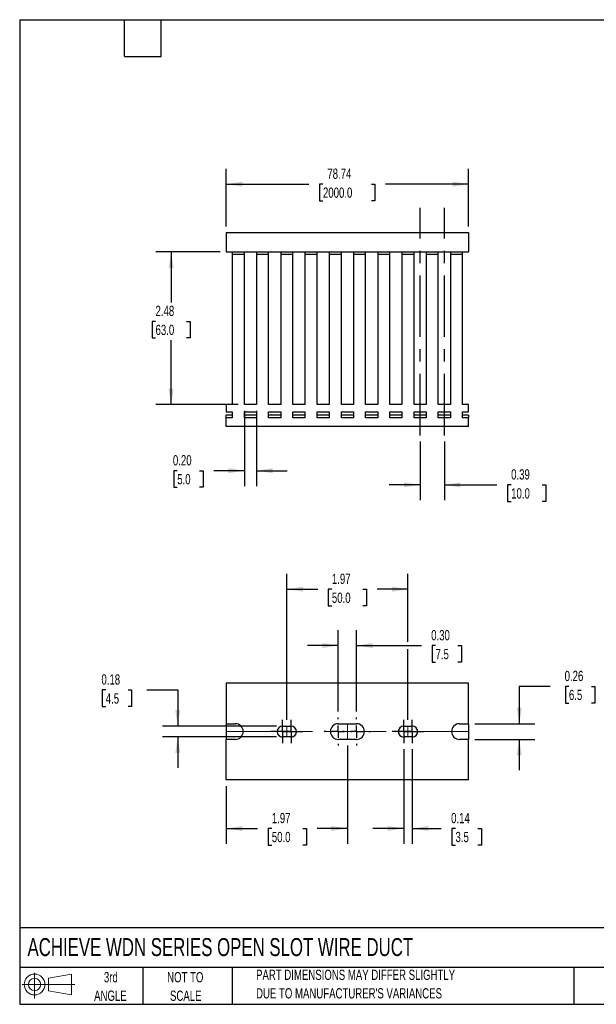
# Model space of a CAD drawing. Header units: inches. Extents: x 0.5 to 21.5, y 0.5 to 16.5.
# Tile 1 of 2: x 0.5 to 9.9, y 0.5 to 16.5. Entities that reach past the tile are written whole.
import ezdxf

# ---------------------------------------------------------------- set-up
doc = ezdxf.new("R2010")
doc.units = ezdxf.units.IN
doc.header["$LTSCALE"] = 2
doc.header["$MEASUREMENT"] = 0
doc.linetypes.add('CENTERX2', pattern=[0.8, 0.5, -0.1, 0.1, -0.1])
doc.layers.add('CENTER', color=40, linetype='CENTERX2')
doc.layers.add('SLD-DEFPOINTS', color=7, linetype='Continuous')
doc.layers.add('DIMENSIONS', color=140, linetype='Continuous', lineweight=25)
doc.layers.add('TEXT', color=140, linetype='Continuous', lineweight=25)
doc.styles.add('SLDTEXTSTYLE0', font='TXT', dxfattribs={"width": 0.7})
doc.dimstyles.new('SLDDIMSTYLE0', dxfattribs={"dimtxt": 0.169922, "dimasz": 0.26, "dimexe": 0, "dimexo": 0.0625, "dimgap": 0.04248, "dimtad": 0, "dimtih": 1, "dimtoh": 1, "dimrnd": 1e-09, "dimzin": 12, "dimdsep": 46, "dimtxsty": 'SLDTEXTSTYLE0', "dimsah": 1, "dimcen": 0.09, "dimadec": 0, "dimazin": 3, "dimtfac": 1, "dimtofl": 0, "dimtmove": 0, "dimatfit": 3, "dimfxl": 0, "dimfrac": 2, "dimtolj": 1, "dimtzin": 12, "dimarcsym": 0})
doc.dimstyles.new('SLDDIMSTYLE1', dxfattribs={"dimtxt": 0.169922, "dimasz": 0.26, "dimexe": 0, "dimexo": 0.0625, "dimgap": 0.04248, "dimtad": 0, "dimtih": 1, "dimtoh": 1, "dimrnd": 1e-09, "dimzin": 0, "dimdsep": 46, "dimtxsty": 'SLDTEXTSTYLE0', "dimsah": 1, "dimcen": 0.09, "dimadec": 0, "dimazin": 0, "dimtfac": 1, "dimtmove": 0, "dimatfit": 0, "dimfxl": 0, "dimfrac": 2, "dimtolj": 1, "dimtzin": 12, "dimarcsym": 0})
doc.dimstyles.new('SLDDIMSTYLE2', dxfattribs={"dimtxt": 0.169922, "dimasz": 0.26, "dimexe": 0, "dimexo": 0.0625, "dimgap": 0.04248, "dimtad": 0, "dimtih": 1, "dimtoh": 1, "dimrnd": 1e-09, "dimdsep": 46, "dimtxsty": 'SLDTEXTSTYLE0', "dimsah": 1, "dimcen": 0.09, "dimadec": 0, "dimazin": 2, "dimtfac": 1, "dimtmove": 0, "dimatfit": 0, "dimfxl": 0, "dimfrac": 2, "dimtolj": 1, "dimtzin": 12, "dimarcsym": 0})

# ---------------------------------------------------------------- blocks, each defined once
blk = doc.blocks.new('Block11')
at = {"color": 7, "linetype": 'Continuous', "lineweight": 18}
for p, q in [((0.204, 0.418), (0.204, 0)), ((0.431, 0.328), (0.801, 0.396)), ((0.431, 0.126), (0.431, 0.328)), ((0.801, 0.396), (0.801, 0.058)), ((0, 0.227), (0.856, 0.227)), ((0.431, 0.126), (0.801, 0.058))]:
    blk.add_line(p, q, dxfattribs=at)
for radius in [0.169, 0.101]:
    blk.add_circle((0.204, 0.227), radius, dxfattribs=at)
blk = doc.blocks.new('Block12')
at = {"layer": 'SLD-DEFPOINTS'}
blk.add_blockref('Block11', (0, 0), dxfattribs=at)
blk = doc.blocks.new('SW_NOTE_0_2')
at = {"layer": 'TEXT', "color": 0, "char_height": 0.16667, "attachment_point": 1, "style": 'SLDTEXTSTYLE0'}
for s, insert in [('PART DIMENSIONS MAY DIFFER SLIGHTLY', (0, 0.215)), ("DUE TO MANUFACTURER'S VARIANCES", (0, -0.086))]:
    blk.add_mtext(s, dxfattribs=dict(at, insert=insert))
blk = doc.blocks.new('SW_NOTE_0_3')
at = {"layer": 'TEXT', "color": 0, "char_height": 0.1667, "attachment_point": 2, "style": 'SLDTEXTSTYLE0'}
for s, insert in [('NOT TO', (0.414, 0.215)), ('SCALE', (0.422, -0.086))]:
    blk.add_mtext(s, dxfattribs=dict(at, insert=insert))
blk = doc.blocks.new('SW_NOTE_0_4')
at = {"layer": 'TEXT', "color": 0, "char_height": 0.1667, "attachment_point": 2, "style": 'SLDTEXTSTYLE0'}
for s, insert in [('3rd', (0.182, 0.215)), ('ANGLE', (0.175, -0.086))]:
    blk.add_mtext(s, dxfattribs=dict(at, insert=insert))
blk = doc.blocks.new('_D')
at = {"layer": 'DIMENSIONS'}
for p, q in [((3.856, 13.141), (3.856, 14.078)), ((7.793, 13.141), (7.793, 14.078)), ((3.856, 13.828), (5.197, 13.828)), ((5.427, 13.828), (5.37, 13.828)), ((5.37, 13.828), (5.37, 13.558)), ((6.215, 13.828), (6.272, 13.828)), ((6.272, 13.828), (6.272, 13.558)), ((7.793, 13.828), (6.445, 13.828)), ((5.37, 13.558), (5.427, 13.558)), ((6.272, 13.558), (6.215, 13.558))]:
    blk.add_line(p, q, dxfattribs=at)
for points in [[(3.856, 13.828), (4.116, 13.788), (4.116, 13.868)], [(7.793, 13.828), (7.533, 13.868), (7.533, 13.788)]]:
    blk.add_solid(points, dxfattribs=at)
at = {"layer": 'DIMENSIONS', "char_height": 0.1667, "attachment_point": 1, "style": 'SLDTEXTSTYLE0'}
for s, insert in [('78.74', (5.498, 14.081)), ('2000.0', (5.427, 13.773))]:
    blk.add_mtext(s, dxfattribs=dict(at, insert=insert))
blk = doc.blocks.new('_D_1')
at = {"layer": 'DIMENSIONS'}
for p, q in [((4.151, 10.145), (4.151, 8.921)), ((4.348, 10.145), (4.348, 8.921)), ((3.059, 9.171), (3.002, 9.171)), ((3.002, 9.171), (3.002, 8.901)), ((3.423, 9.171), (3.48, 9.171)), ((3.48, 9.171), (3.48, 8.901)), ((4.151, 9.171), (3.653, 9.171)), ((4.348, 9.171), (4.848, 9.171)), ((3.002, 8.901), (3.059, 8.901)), ((3.48, 8.901), (3.423, 8.901))]:
    blk.add_line(p, q, dxfattribs=at)
for points in [[(4.151, 9.171), (3.891, 9.211), (3.891, 9.131)], [(4.348, 9.171), (4.608, 9.131), (4.608, 9.211)]]:
    blk.add_solid(points, dxfattribs=at)
at = {"layer": 'DIMENSIONS', "char_height": 0.1667, "attachment_point": 1, "style": 'SLDTEXTSTYLE0'}
for s, insert in [('0.20', (2.989, 9.424)), ('5.0', (3.059, 9.116))]:
    blk.add_mtext(s, dxfattribs=dict(at, insert=insert))
blk = doc.blocks.new('_D_2')
at = {"layer": 'DIMENSIONS'}
for p, q in [((3.756, 12.726), (2.71, 12.726)), ((2.96, 12.726), (2.96, 11.906)), ((2.707, 11.598), (2.65, 11.598)), ((2.65, 11.598), (2.65, 11.328)), ((3.212, 11.598), (3.269, 11.598)), ((3.269, 11.598), (3.269, 11.328)), ((2.65, 11.328), (2.707, 11.328)), ((2.96, 10.245), (2.96, 11.29)), ((3.269, 11.328), (3.212, 11.328)), ((4.051, 10.245), (2.71, 10.245))]:
    blk.add_line(p, q, dxfattribs=at)
for points in [[(2.96, 12.726), (2.92, 12.466), (3, 12.466)], [(2.96, 10.245), (3, 10.505), (2.92, 10.505)]]:
    blk.add_solid(points, dxfattribs=at)
at = {"layer": 'DIMENSIONS', "char_height": 0.1667, "attachment_point": 1, "style": 'SLDTEXTSTYLE0'}
for s, insert in [('2.48', (2.707, 11.851)), ('63.0', (2.707, 11.543))]:
    blk.add_mtext(s, dxfattribs=dict(at, insert=insert))
blk = doc.blocks.new('_D_3')
at = {"layer": 'DIMENSIONS'}
for p, q in [((7.005, 9.645), (7.005, 8.691)), ((7.399, 9.645), (7.399, 8.691)), ((7.005, 8.941), (6.505, 8.941)), ((7.399, 8.941), (8.254, 8.941)), ((8.484, 8.941), (8.427, 8.941)), ((8.427, 8.941), (8.427, 8.671)), ((8.989, 8.941), (9.046, 8.941)), ((9.046, 8.941), (9.046, 8.671)), ((8.427, 8.671), (8.484, 8.671)), ((9.046, 8.671), (8.989, 8.671))]:
    blk.add_line(p, q, dxfattribs=at)
for points in [[(7.005, 8.941), (6.745, 8.981), (6.745, 8.901)], [(7.399, 8.941), (7.659, 8.901), (7.659, 8.981)]]:
    blk.add_solid(points, dxfattribs=at)
at = {"layer": 'DIMENSIONS', "char_height": 0.1667, "attachment_point": 1, "style": 'SLDTEXTSTYLE0'}
for s, insert in [('0.39', (8.484, 9.194)), ('10.0', (8.484, 8.886))]:
    blk.add_mtext(s, dxfattribs=dict(at, insert=insert))
blk = doc.blocks.new('_D_8')
at = {"layer": 'DIMENSIONS'}
for p, q in [((4.84, 5.121), (4.84, 7.495)), ((6.808, 6.389), (6.808, 7.495)), ((4.84, 7.245), (5.341, 7.245)), ((5.572, 7.245), (5.514, 7.245)), ((5.514, 7.245), (5.514, 6.975)), ((6.076, 7.245), (6.134, 7.245)), ((6.134, 7.245), (6.134, 6.975)), ((6.808, 7.245), (6.307, 7.245)), ((5.514, 6.975), (5.572, 6.975)), ((6.134, 6.975), (6.076, 6.975)), ((6.808, 5.121), (6.808, 6.269))]:
    blk.add_line(p, q, dxfattribs=at)
for points in [[(4.84, 7.245), (5.1, 7.205), (5.1, 7.285)], [(6.808, 7.245), (6.548, 7.285), (6.548, 7.205)]]:
    blk.add_solid(points, dxfattribs=at)
at = {"layer": 'DIMENSIONS', "char_height": 0.1667, "attachment_point": 1, "style": 'SLDTEXTSTYLE0'}
for s, insert in [('1.97', (5.572, 7.498)), ('50.0', (5.572, 7.19))]:
    blk.add_mtext(s, dxfattribs=dict(at, insert=insert))
blk = doc.blocks.new('_D_9')
at = {"layer": 'DIMENSIONS'}
for p, q in [((5.824, 4.704), (5.824, 3.107)), ((3.856, 4.045), (3.856, 3.107)), ((3.856, 3.357), (4.366, 3.357)), ((4.596, 3.357), (4.539, 3.357)), ((4.539, 3.357), (4.539, 3.087)), ((5.101, 3.357), (5.158, 3.357)), ((5.158, 3.357), (5.158, 3.087)), ((5.824, 3.357), (5.332, 3.357)), ((4.539, 3.087), (4.596, 3.087)), ((5.158, 3.087), (5.101, 3.087))]:
    blk.add_line(p, q, dxfattribs=at)
for points in [[(3.856, 3.357), (4.116, 3.317), (4.116, 3.397)], [(5.824, 3.357), (5.564, 3.397), (5.564, 3.317)]]:
    blk.add_solid(points, dxfattribs=at)
at = {"layer": 'DIMENSIONS', "char_height": 0.1667, "attachment_point": 1, "style": 'SLDTEXTSTYLE0'}
for s, insert in [('1.97', (4.596, 3.61)), ('50.0', (4.596, 3.302))]:
    blk.add_mtext(s, dxfattribs=dict(at, insert=insert))
blk = doc.blocks.new('_D_10')
at = {"layer": 'DIMENSIONS'}
for p, q in [((5.676, 5.26), (5.676, 6.579)), ((5.972, 5.26), (5.972, 6.579)), ((5.676, 6.329), (5.176, 6.329)), ((5.972, 6.329), (7.026, 6.329)), ((7.256, 6.329), (7.199, 6.329)), ((7.199, 6.329), (7.199, 6.059)), ((7.62, 6.329), (7.677, 6.329)), ((7.677, 6.329), (7.677, 6.059)), ((7.199, 6.059), (7.256, 6.059)), ((7.677, 6.059), (7.62, 6.059))]:
    blk.add_line(p, q, dxfattribs=at)
for points in [[(5.676, 6.329), (5.416, 6.369), (5.416, 6.289)], [(5.972, 6.329), (6.232, 6.289), (6.232, 6.369)]]:
    blk.add_solid(points, dxfattribs=at)
at = {"layer": 'DIMENSIONS', "char_height": 0.1667, "attachment_point": 1, "style": 'SLDTEXTSTYLE0'}
for s, insert in [('0.30', (7.185, 6.582)), ('7.5', (7.256, 6.274))]:
    blk.add_mtext(s, dxfattribs=dict(at, insert=insert))
blk = doc.blocks.new('_D_11')
at = {"layer": 'DIMENSIONS'}
for p, q in [((6.739, 4.644), (6.739, 3.107)), ((6.877, 4.644), (6.877, 3.107)), ((6.739, 3.357), (6.239, 3.357)), ((6.877, 3.357), (7.35, 3.357)), ((7.58, 3.357), (7.523, 3.357)), ((7.523, 3.357), (7.523, 3.087)), ((7.943, 3.357), (8, 3.357)), ((8, 3.357), (8, 3.087)), ((7.523, 3.087), (7.58, 3.087)), ((8, 3.087), (7.943, 3.087))]:
    blk.add_line(p, q, dxfattribs=at)
for points in [[(6.739, 3.357), (6.479, 3.397), (6.479, 3.317)], [(6.877, 3.357), (7.137, 3.317), (7.137, 3.397)]]:
    blk.add_solid(points, dxfattribs=at)
at = {"layer": 'DIMENSIONS', "char_height": 0.1667, "attachment_point": 1, "style": 'SLDTEXTSTYLE0'}
for s, insert in [('0.14', (7.509, 3.61)), ('3.5', (7.58, 3.302))]:
    blk.add_mtext(s, dxfattribs=dict(at, insert=insert))
blk = doc.blocks.new('_D_12')
at = {"layer": 'DIMENSIONS'}
for p, q in [((9.117, 5.666), (8.617, 5.666)), ((8.617, 5.666), (8.617, 5.06)), ((9.423, 5.666), (9.366, 5.666)), ((9.366, 5.666), (9.366, 5.396)), ((9.787, 5.666), (9.844, 5.666)), ((9.844, 5.666), (9.844, 5.396)), ((9.366, 5.396), (9.423, 5.396)), ((9.844, 5.396), (9.787, 5.396)), ((7.893, 5.06), (8.867, 5.06)), ((7.893, 4.804), (8.867, 4.804)), ((8.617, 4.804), (8.617, 4.304))]:
    blk.add_line(p, q, dxfattribs=at)
for points in [[(8.617, 5.06), (8.657, 5.32), (8.577, 5.32)], [(8.617, 4.804), (8.577, 4.544), (8.657, 4.544)]]:
    blk.add_solid(points, dxfattribs=at)
at = {"layer": 'DIMENSIONS', "char_height": 0.1667, "attachment_point": 1, "style": 'SLDTEXTSTYLE0'}
for s, insert in [('0.26', (9.353, 5.919)), ('6.5', (9.423, 5.611))]:
    blk.add_mtext(s, dxfattribs=dict(at, insert=insert))
blk = doc.blocks.new('_D_13')
at = {"layer": 'DIMENSIONS'}
for p, q in [((1.898, 5.609), (1.841, 5.609)), ((1.841, 5.609), (1.841, 5.339)), ((2.262, 5.609), (2.319, 5.609)), ((2.319, 5.609), (2.319, 5.339)), ((2.568, 5.609), (3.068, 5.609)), ((3.068, 5.609), (3.068, 5.021)), ((1.841, 5.339), (1.898, 5.339)), ((2.319, 5.339), (2.262, 5.339)), ((4.671, 5.021), (2.818, 5.021)), ((4.671, 4.844), (2.818, 4.844)), ((3.068, 4.844), (3.068, 4.344))]:
    blk.add_line(p, q, dxfattribs=at)
for points in [[(3.068, 5.021), (3.108, 5.281), (3.028, 5.281)], [(3.068, 4.844), (3.028, 4.584), (3.108, 4.584)]]:
    blk.add_solid(points, dxfattribs=at)
at = {"layer": 'DIMENSIONS', "char_height": 0.1667, "attachment_point": 1, "style": 'SLDTEXTSTYLE0'}
for s, insert in [('0.18', (1.828, 5.862)), ('4.5', (1.898, 5.554))]:
    blk.add_mtext(s, dxfattribs=dict(at, insert=insert))
blk = doc.blocks.new('SW_CENTERMARKSYMBOL_0')
at = {"layer": 'CENTER', "color": 0}
for p, q in [((0, 0.1), (0, 0.189)), ((-0.1, 0), (-0.189, 0)), ((0, 0), (-0.1, 0)), ((0, 0), (0, 0.1)), ((0, 0), (0, -0.1)), ((0, 0), (0.1, 0)), ((0.1, 0), (0.189, 0)), ((0, -0.1), (0, -0.189))]:
    blk.add_line(p, q, dxfattribs=at)
blk = doc.blocks.new('SW_CENTERMARKSYMBOL_1')
at = {"layer": 'CENTER', "color": 0}
for p, q in [((0, 0.1), (0, 0.189)), ((-0.1, 0), (-0.189, 0)), ((0, 0), (-0.1, 0)), ((0, 0), (0, 0.1)), ((0, 0), (0, -0.1)), ((0, 0), (0.1, 0)), ((0.1, 0), (0.189, 0)), ((0, -0.1), (0, -0.189))]:
    blk.add_line(p, q, dxfattribs=at)
blk = doc.blocks.new('SW_CENTERMARKSYMBOL_2')
at = {"layer": 'CENTER', "color": 0}
for p, q in [((0, 0.2), (0, 0.228)), ((-0.2, 0), (-0.228, 0)), ((0, 0), (-0.1, 0)), ((0, 0), (0, 0.1)), ((0, 0), (0, -0.1)), ((0, 0), (0.1, 0)), ((0.2, 0), (0.228, 0)), ((0, -0.2), (0, -0.228))]:
    blk.add_line(p, q, dxfattribs=at)
blk = doc.blocks.new('SW_CENTERMARKSYMBOL_3')
at = {"layer": 'CENTER', "color": 0}
for p, q in [((0, 0.2), (0, 0.228)), ((-0.2, 0), (-0.228, 0)), ((0, 0), (-0.1, 0)), ((0, 0), (0, 0.1)), ((0, 0), (0, -0.1)), ((0, 0), (0.1, 0)), ((0.2, 0), (0.228, 0)), ((0, -0.2), (0, -0.228))]:
    blk.add_line(p, q, dxfattribs=at)
blk = doc.blocks.new('SW_CENTERMARKSYMBOL_4')
at = {"layer": 'CENTER', "color": 0}
for p, q in [((0, 0.1), (0, 0.189)), ((-0.1, 0), (-0.189, 0)), ((0, 0), (-0.1, 0)), ((0, 0), (0, 0.1)), ((0, 0), (0, -0.1)), ((0, 0), (0.1, 0)), ((0.1, 0), (0.189, 0)), ((0, -0.1), (0, -0.189))]:
    blk.add_line(p, q, dxfattribs=at)
blk = doc.blocks.new('SW_CENTERMARKSYMBOL_5')
at = {"layer": 'CENTER', "color": 0}
for p, q in [((0, 0.1), (0, 0.189)), ((-0.1, 0), (-0.189, 0)), ((0, 0), (-0.1, 0)), ((0, 0), (0, 0.1)), ((0, 0), (0, -0.1)), ((0, 0), (0.1, 0)), ((0.1, 0), (0.189, 0)), ((0, -0.1), (0, -0.189))]:
    blk.add_line(p, q, dxfattribs=at)

msp = doc.modelspace()

# ---------------------------------------------------------------- linework, layer by layer
for p, q in [((3.856, 13.041), (3.856, 12.726)), ((3.856, 13.041), (7.793, 13.041)), ((7.793, 13.041), (7.793, 12.726)), ((3.856, 12.726), (7.793, 12.726)), ((3.954, 12.726), (3.954, 12.686)), ((3.954, 12.686), (3.954, 10.245)), ((4.151, 12.686), (3.954, 12.686)), ((4.151, 12.686), (4.151, 12.726)), ((4.151, 10.245), (4.151, 12.686)), ((4.348, 12.726), (4.348, 12.686)), ((4.348, 12.686), (4.348, 10.245)), ((4.544, 12.686), (4.348, 12.686)), ((4.544, 12.686), (4.544, 12.726)), ((4.544, 10.245), (4.544, 12.686)), ((4.741, 12.726), (4.741, 12.686)), ((4.741, 12.686), (4.741, 10.245)), ((4.938, 12.686), (4.741, 12.686)), ((4.938, 12.686), (4.938, 12.726)), ((4.938, 10.245), (4.938, 12.686)), ((5.135, 12.726), (5.135, 12.686)), ((5.135, 12.686), (5.135, 10.245)), ((5.332, 12.686), (5.135, 12.686)), ((5.332, 12.686), (5.332, 12.726)), ((5.332, 10.245), (5.332, 12.686)), ((5.529, 12.726), (5.529, 12.686)), ((5.529, 12.686), (5.529, 10.245)), ((5.726, 12.686), (5.529, 12.686)), ((5.726, 12.686), (5.726, 12.726)), ((5.726, 10.245), (5.726, 12.686)), ((5.922, 12.726), (5.922, 12.686)), ((5.922, 12.686), (5.922, 10.245)), ((6.119, 12.686), (5.922, 12.686)), ((6.119, 12.686), (6.119, 12.726)), ((6.119, 10.245), (6.119, 12.686)), ((6.316, 12.726), (6.316, 12.686)), ((6.316, 12.686), (6.316, 10.245)), ((6.513, 12.686), (6.316, 12.686)), ((6.513, 12.686), (6.513, 12.726)), ((6.513, 10.245), (6.513, 12.686)), ((6.71, 12.726), (6.71, 12.686)), ((6.71, 12.686), (6.71, 10.245)), ((6.907, 12.686), (6.71, 12.686)), ((6.907, 12.686), (6.907, 12.726)), ((6.907, 10.245), (6.907, 12.686)), ((7.104, 12.726), (7.104, 12.686)), ((7.104, 12.686), (7.104, 10.245)), ((7.3, 12.686), (7.104, 12.686)), ((7.3, 12.686), (7.3, 12.726)), ((7.3, 10.245), (7.3, 12.686)), ((7.497, 12.726), (7.497, 12.686)), ((7.497, 12.686), (7.497, 10.245)), ((7.694, 12.686), (7.497, 12.686)), ((7.694, 12.686), (7.694, 12.726)), ((7.694, 10.245), (7.694, 12.686)), ((3.856, 10.245), (3.856, 10.127)), ((3.954, 10.245), (3.856, 10.245)), ((4.348, 10.245), (4.151, 10.245)), ((4.741, 10.245), (4.544, 10.245)), ((5.135, 10.245), (4.938, 10.245)), ((5.529, 10.245), (5.332, 10.245)), ((5.922, 10.245), (5.726, 10.245)), ((6.316, 10.245), (6.119, 10.245)), ((6.71, 10.245), (6.513, 10.245)), ((7.104, 10.245), (6.907, 10.245)), ((7.497, 10.245), (7.3, 10.245)), ((7.793, 10.245), (7.694, 10.245)), ((7.793, 10.127), (7.793, 10.245)), ((3.856, 10.127), (3.954, 10.127)), ((3.954, 10.127), (3.954, 10.029)), ((4.151, 10.029), (4.151, 10.127)), ((4.151, 10.127), (4.348, 10.127)), ((4.348, 10.127), (4.348, 10.029)), ((4.544, 10.029), (4.544, 10.127)), ((4.544, 10.127), (4.741, 10.127)), ((4.741, 10.127), (4.741, 10.029)), ((4.938, 10.029), (4.938, 10.127)), ((4.938, 10.127), (5.135, 10.127)), ((5.135, 10.127), (5.135, 10.029)), ((5.332, 10.029), (5.332, 10.127)), ((5.332, 10.127), (5.529, 10.127)), ((5.529, 10.127), (5.529, 10.029)), ((5.726, 10.029), (5.726, 10.127)), ((5.726, 10.127), (5.922, 10.127)), ((5.922, 10.127), (5.922, 10.029)), ((6.119, 10.029), (6.119, 10.127)), ((6.119, 10.127), (6.316, 10.127)), ((6.316, 10.127), (6.316, 10.029)), ((6.513, 10.029), (6.513, 10.127)), ((6.513, 10.127), (6.71, 10.127)), ((6.71, 10.127), (6.71, 10.029)), ((6.907, 10.029), (6.907, 10.127)), ((6.907, 10.127), (7.104, 10.127)), ((7.104, 10.127), (7.104, 10.029)), ((7.3, 10.029), (7.3, 10.127)), ((7.3, 10.127), (7.497, 10.127)), ((7.497, 10.127), (7.497, 10.029)), ((7.694, 10.127), (7.793, 10.127)), ((7.694, 10.029), (7.694, 10.127)), ((3.954, 10.075), (3.856, 10.075)), ((3.856, 10.029), (3.856, 10.075)), ((3.856, 9.891), (3.856, 10.029)), ((3.954, 10.029), (3.856, 10.029)), ((4.348, 10.075), (4.151, 10.075)), ((4.348, 10.029), (4.151, 10.029)), ((4.741, 10.075), (4.544, 10.075)), ((4.741, 10.029), (4.544, 10.029)), ((5.135, 10.075), (4.938, 10.075)), ((5.135, 10.029), (4.938, 10.029)), ((5.529, 10.075), (5.332, 10.075)), ((5.529, 10.029), (5.332, 10.029)), ((5.922, 10.075), (5.726, 10.075)), ((5.922, 10.029), (5.726, 10.029)), ((6.316, 10.075), (6.119, 10.075)), ((6.316, 10.029), (6.119, 10.029)), ((6.71, 10.075), (6.513, 10.075)), ((6.71, 10.029), (6.513, 10.029)), ((7.104, 10.075), (6.907, 10.075)), ((7.104, 10.029), (6.907, 10.029)), ((7.497, 10.075), (7.3, 10.075)), ((7.497, 10.029), (7.3, 10.029)), ((7.793, 10.075), (7.694, 10.075)), ((7.793, 10.029), (7.694, 10.029)), ((7.793, 10.075), (7.793, 10.029)), ((7.793, 9.891), (7.793, 10.029)), ((7.793, 9.891), (3.856, 9.891)), ((3.856, 5.72), (3.856, 5.06)), ((7.793, 5.72), (3.856, 5.72)), ((7.793, 5.06), (7.793, 5.72)), ((3.856, 5.06), (4.003, 5.06)), ((3.856, 5.06), (3.856, 4.804)), ((4.771, 5.021), (4.909, 5.021)), ((5.676, 5.06), (5.972, 5.06)), ((6.739, 5.021), (6.877, 5.021)), ((7.645, 5.06), (7.793, 5.06)), ((7.793, 5.06), (7.793, 4.804)), ((3.856, 4.145), (3.856, 4.804)), ((4.003, 4.804), (3.856, 4.804)), ((4.909, 4.844), (4.771, 4.844)), ((5.972, 4.804), (5.676, 4.804)), ((6.877, 4.844), (6.739, 4.844)), ((7.793, 4.804), (7.645, 4.804)), ((7.793, 4.145), (7.793, 4.804)), ((7.793, 4.145), (3.856, 4.145))]:
    msp.add_line(p, q)
at = {"color": 7, "linetype": 'CENTERX2', "lineweight": 18}
for p, q in [((4.84, 5.021), (4.84, 4.844)), ((5.824, 5.06), (5.824, 4.804)), ((6.808, 5.021), (6.808, 4.844)), ((3.856, 4.932), (7.793, 4.932))]:
    msp.add_line(p, q, dxfattribs=at)
for centre, radius, start, end in [((4.003, 4.932), 0.128, 270, 90), ((4.771, 4.932), 0.0886, 90, 270), ((4.909, 4.932), 0.0886, 270, 90), ((5.676, 4.932), 0.128, 90, 270), ((5.972, 4.932), 0.128, 270, 90), ((6.739, 4.932), 0.0886, 90, 270), ((6.877, 4.932), 0.0886, 270, 90), ((7.645, 4.932), 0.128, 90, 270)]:
    msp.add_arc(centre, radius, start, end)
at = {"layer": 'CENTER'}
for p, q in [((7.005, 9.745), (7.005, 13.442)), ((7.399, 9.745), (7.399, 13.442))]:
    msp.add_line(p, q, dxfattribs=at)
at = {"layer": 'TEXT'}
for p, q in [((0.5, 16.5), (21.5, 16.5)), ((0.5, 16.5), (0.5, 0.5)), ((2.2, 15.9), (2.2, 16.5)), ((2.8, 15.9), (2.8, 16.5)), ((2.2, 15.9), (2.8, 15.9)), ((21.5, 1.742), (0.5, 1.742)), ((21.5, 1.1), (0.5, 1.1)), ((2.5, 1.1), (2.5, 0.5)), ((3.954, 1.1), (3.954, 0.5)), ((9.5, 1.1), (9.5, 0.5)), ((0.5, 0.5), (21.5, 0.5))]:
    msp.add_line(p, q, dxfattribs=at)

# ---------------------------------------------------------------- block references
at = {"layer": 'CENTER'}
for name, p in [('SW_CENTERMARKSYMBOL_0', (4.771, 4.932)), ('SW_CENTERMARKSYMBOL_1', (4.909, 4.932)), ('SW_CENTERMARKSYMBOL_2', (5.676, 4.932)), ('SW_CENTERMARKSYMBOL_3', (5.972, 4.932)), ('SW_CENTERMARKSYMBOL_4', (6.739, 4.932)), ('SW_CENTERMARKSYMBOL_5', (6.877, 4.932))]:
    msp.add_blockref(name, p, dxfattribs=at)
at = {"layer": 'SLD-DEFPOINTS'}
msp.add_blockref('Block12', (0.538, 0.595), dxfattribs=at)
at = {"layer": 'TEXT'}
for name, p in [('SW_NOTE_0_4', (1.799, 0.809)), ('SW_NOTE_0_3', (2.776, 0.809)), ('SW_NOTE_0_2', (4.34, 0.848))]:
    msp.add_blockref(name, p, dxfattribs=at)

# ---------------------------------------------------------------- texts
at = {"layer": 'TEXT', "insert": (0.627, 1.576), "char_height": 0.29167, "attachment_point": 1, "style": 'SLDTEXTSTYLE0'}
msp.add_mtext('ACHIEVE WDN SERIES OPEN SLOT WIRE DUCT', dxfattribs=at)

# ---------------------------------------------------------------- dimensions: what is measured, and where the dimension line sits
at = {"layer": 'DIMENSIONS'}
for base, p1, p2, dimstyle, picture, middle in [((7.793, 13.828), (3.856, 13.041), (7.793, 13.041), 'SLDDIMSTYLE0', '_D', (5.821, 13.828)), ((4.151, 9.171), (4.348, 10.245), (4.151, 10.245), 'SLDDIMSTYLE1', '_D_1', (3.241, 9.171)), ((7.005, 8.941), (7.399, 9.745), (7.005, 9.745), 'SLDDIMSTYLE2', '_D_3', (8.737, 8.941)), ((5.972, 6.329), (5.676, 5.16), (5.972, 5.16), 'SLDDIMSTYLE1', '_D_10', (7.438, 6.329)), ((6.877, 3.357), (6.739, 4.744), (6.877, 4.744), 'SLDDIMSTYLE2', '_D_11', (7.762, 3.357))]:
    dim = msp.add_linear_dim(base=base, p1=p1, p2=p2, dimstyle=dimstyle, dxfattribs=at)
    dim.commit()
    dim.dimension.update_dxf_attribs({"geometry": picture, "text_midpoint": middle, "dimtype": 160})
for base, p1, p2, angle, dimstyle, picture, middle in [((2.96, 12.726), (4.151, 10.245), (3.856, 12.726), 90, 'SLDDIMSTYLE0', '_D_2', (2.96, 11.598)), ((6.808, 7.245), (4.84, 5.021), (6.808, 5.021), 0, 'SLDDIMSTYLE0', '_D_8', (5.824, 7.245)), ((8.617, 5.06), (7.793, 4.804), (7.793, 5.06), 90, 'SLDDIMSTYLE2', '_D_12', (8.617, 5.666)), ((3.068, 4.844), (4.771, 5.021), (4.771, 4.844), 90, 'SLDDIMSTYLE2', '_D_13', (3.068, 5.609)), ((5.824, 3.357), (3.856, 4.145), (5.824, 4.804), 0, 'SLDDIMSTYLE0', '_D_9', (4.849, 3.357))]:
    dim = msp.add_linear_dim(base=base, p1=p1, p2=p2, angle=angle, dimstyle=dimstyle, dxfattribs=at)
    dim.commit()
    dim.dimension.update_dxf_attribs({"geometry": picture, "text_midpoint": middle, "dimtype": 160})

doc.saveas('drawing.dxf')
